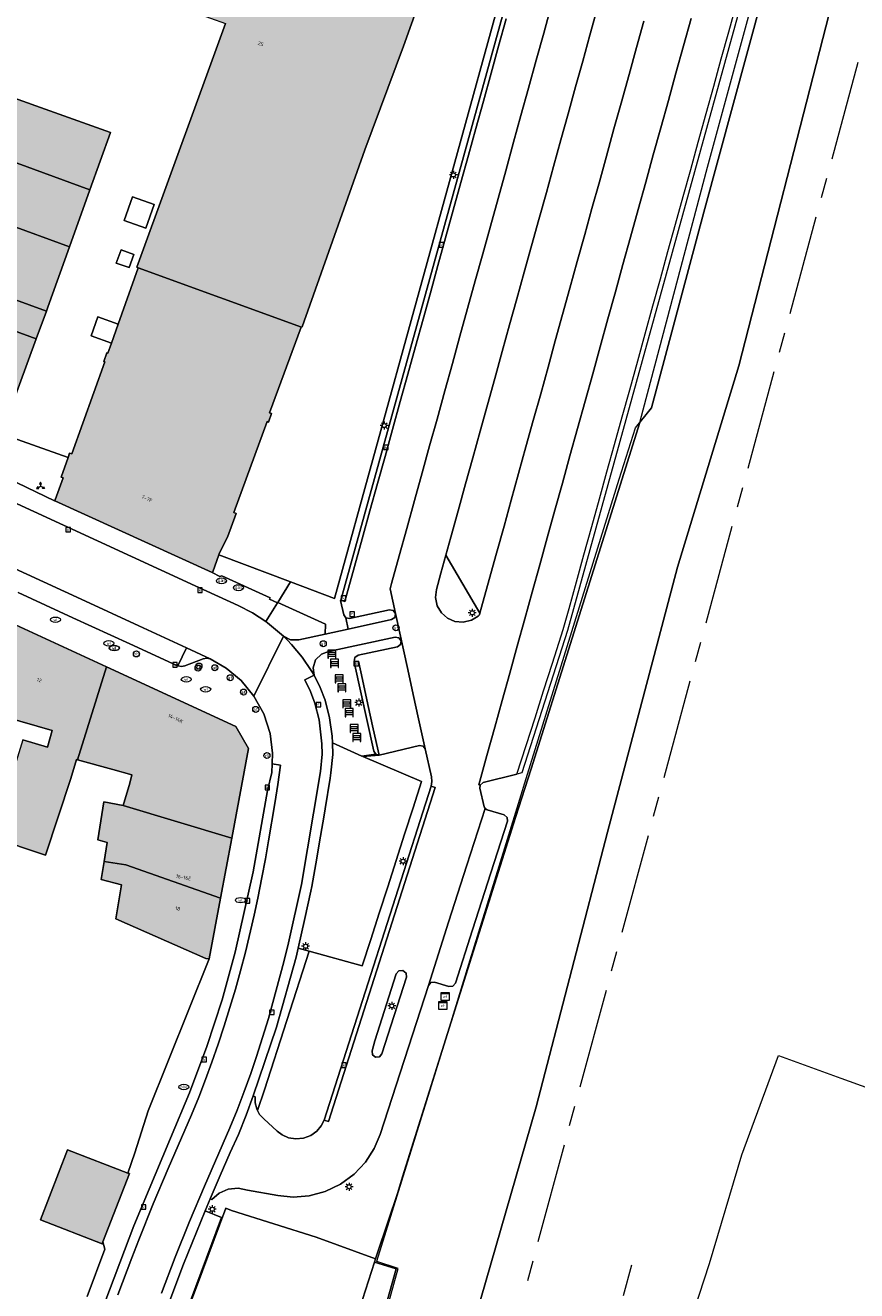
# Model space of a CAD drawing. Header units: metres. Extents: x 196496 to 197479, y 355250 to 356324.
# Tile 103 of 119: x 197275 to 197358, y 355725 to 355851. Entities that reach past the tile are written whole.
import ezdxf
from ezdxf.enums import TextEntityAlignment as Align

# ---------------------------------------------------------------- set-up
doc = ezdxf.new("R2010")
doc.units = ezdxf.units.M
doc.linetypes.add('AM-AS', pattern=[16, 10, -2, 2, -2])
doc.layers.get('0').update_dxf_attribs({"lineweight": 9})
for name, color, linetype, lineweight in [('B-WE-AM-AS_SPOOR-G', 251, 'AM-AS', 9), ('B-WE-GR-BEPLANTING_CULTUUR_HEESTERS-GV', 251, 'Continuous', 9), ('B-WE-GR-GRAS-GV', 251, 'Continuous', 9), ('B-WE-GR-GROENVOORZIENING-GV', 251, 'Continuous', 9), ('B-WE-IE-MEUBILAIR_WEGMEUBILAIR-S', 251, 'Continuous', 9), ('B-WE-IE-MEUBILAIR_WEGMEUBILAIR_VERKEERSBORD-S', 251, 'Continuous', 9), ('B-WE-IE-TERREINAFSCHEIDING_KUNSTMATIG_HEKWERK-G', 251, 'IE-TERREINAFSCHEIDING-KUNSTMATIG', 9), ('B-WE-IE-TERREINAFSCHEIDING_KUNSTMATIG_MUUR-GV', 251, 'Continuous', 9), ('B-WE-KL-BRANDSTOF_PUT-S', 251, 'Continuous', 9), ('B-WE-KL-ET_KAST-S', 251, 'Continuous', 9), ('B-WE-KL-ET_LS_OV_LICHTMAST-S', 251, 'Continuous', 9), ('B-WE-KL-GAS_PUT-S', 251, 'Continuous', 9), ('B-WE-KL-WATER-S', 251, 'Continuous', 9), ('B-WE-OG-BEBOUWING-GV', 251, 'Continuous', 9), ('B-WE-OG-BEBOUWING_HUISNUMMER-T35', 90, 'Continuous', 9), ('B-WE-OG-BEBOUWING_LAGE TRAFO-GV', 251, 'Continuous', 9), ('B-WE-OG-TERREIN_CULTUURSCHEIDING-GV', 251, 'Continuous', 9), ('B-WE-OG-TERREIN_ERF-GV', 251, 'Continuous', 9), ('B-WE-RI-GWA_KOLK-S', 251, 'Continuous', 9), ('B-WE-RI-GWA_RIOOLPUT-S', 251, 'Continuous', 9), ('B-WE-VH-GOOT-G', 251, 'Continuous', 9), ('B-WE-VH-VERHARDING_ASFALT-GV', 251, 'Continuous', 9), ('B-WE-VH-VERHARDING_BETONSTRAATSTEEN-GV', 251, 'Continuous', 9), ('B-WE-VH-VERHARDING_GESLOTEN-GV', 251, 'Continuous', 9), ('B-WE-VH-VERHARDING_HALFVERHARDING-GV', 251, 'Continuous', 9), ('B-WE-VH-VERHARDING_OPEN-GV', 251, 'Continuous', 9), ('B-WE-VH-VERHARDING_STRAATBAKSTEEN-GV', 251, 'Continuous', 9), ('B-WE-VH-VERHARDING_TEGEL-GV', 251, 'Continuous', 9), ('B-WE-VW-AFSLUITPAAL-S', 251, 'Continuous', 9)]:
    doc.layers.add(name, color=color, linetype=linetype, lineweight=lineweight)
doc.layers.add('X-XX-AL-PRESENTATIE_GEBOUW3-V', color=7, linetype='Continuous', lineweight=9, true_color=0xebe1d6)
doc.styles.add('NLCS-ISO', font='NLCS-ISO.ttf')
doc.styles.add('NLCS-ISO-ANNOTATIEF-T35', font='NLCS-ISO.ttf', dxfattribs={"height": 3.5})
doc.linetypes.add('IE-TERREINAFSCHEIDING-KUNSTMATIG', pattern='A,4,[82,NLCS.SHX,S=0.75,R=90,X=0,Y=0],4,-2', length=10)

# ---------------------------------------------------------------- blocks, each defined once
blk = doc.blocks.new('SIE-WEG_SCHRIKHEK-SO')
at = {"color": 0, "linetype": 'ByBlock', "lineweight": 18}
for points in [[(1.75, -1), (1.75, -2), (2, -2), (2, 2), (-2, 2), (-2, -2), (-1.75, -2), (-1.75, -1)], [(-2, 1), (2, 1)], [(-2, 0), (2, 0)], [(-1.75, 1), (-1.75, 0)], [(1.75, 0), (1.75, 1)], [(-2, -1), (2, -1)]]:
    blk.add_lwpolyline(points, dxfattribs=at)
blk = doc.blocks.new('SIE-WEG_VERKEERSBORD_WEGWIJZER-SO')
at = {"linetype": 'ByBlock', "lineweight": 18}
h = blk.add_hatch(color=0, dxfattribs=at)
h.dxf.hatch_style = 1
h.paths.add_polyline_path([(0.5, 1), (0, 2), (-0.5, 1)])
h = blk.add_hatch(color=0, dxfattribs=at)
h.dxf.hatch_style = 1
h.paths.add_polyline_path([(-1.38, -0.22), (-2, -1.15), (-0.88, -1.09)])
h = blk.add_hatch(color=0, dxfattribs=at)
h.dxf.hatch_style = 1
h.paths.add_polyline_path([(1.38, -0.22), (2, -1.15), (0.88, -1.09)])
at = {"color": 0, "linetype": 'ByBlock', "lineweight": 18}
for points in [[(-1.13, -0.65), (0, 0)], [(0, 1), (0, 0)], [(1.13, -0.65), (0, 0)]]:
    blk.add_lwpolyline(points, dxfattribs=at)
for points in [[(0.5, 1), (0, 2), (-0.5, 1)], [(-1.38, -0.22), (-2, -1.15), (-0.88, -1.09)], [(1.38, -0.22), (2, -1.15), (0.88, -1.09)]]:
    blk.add_lwpolyline(points, close=True, dxfattribs=at)
blk = doc.blocks.new('SKL-ET_KAST_ELEKTRA-SO')
at = {"color": 0, "linetype": 'ByBlock', "lineweight": 18}
for points in [[(-2, 2), (2, 2), (2, 1.68), (-2, 1.68)], [(-2, 1.52), (2, 1.52), (2, -2), (-2, -2)]]:
    blk.add_lwpolyline(points, close=True, dxfattribs=at)
at = {"color": 0, "linetype": 'ByBlock', "lineweight": 18, "style": 'NLCS-ISO'}
blk.add_text('et', height=1.5, dxfattribs=at).set_placement((0, 0), align=Align.MIDDLE_CENTER)
blk = doc.blocks.new('SIE-WEG_PAAL_VERKEERSBORD-SO')
at = {"color": 0, "linetype": 'ByBlock', "lineweight": 18}
blk.add_circle((0, 0), 1.5, dxfattribs=at)
at = {"color": 0, "linetype": 'ByBlock', "lineweight": 18, "style": 'NLCS-ISO'}
blk.add_text('vb', height=1.5, dxfattribs=at).set_placement((0, 0.13), align=Align.MIDDLE_CENTER)
blk = doc.blocks.new('SKL-ET_OV_LICHTMAST-SO')
at = {"color": 0, "linetype": 'ByBlock', "lineweight": 18}
for points in [[(-1.25, 0), (-2, 0)], [(-1.41, 1.41), (-0.88, 0.88)], [(0, 2), (0, 1.25)], [(0.88, 0.88), (1.41, 1.41)], [(2, 0), (1.25, 0)], [(-1.41, -1.41), (-0.88, -0.88)], [(0, -1.25), (0, -2)], [(0.88, -0.88), (1.41, -1.41)]]:
    blk.add_lwpolyline(points, dxfattribs=at)
blk.add_circle((0, 0), 1, dxfattribs=at)
blk = doc.blocks.new('SVW-AFSLUITPAAL-SO')
at = {"lineweight": 18}
blk.add_circle((0, 0), 1.5, dxfattribs=at)
at = {"lineweight": 18, "style": 'NLCS-ISO'}
blk.add_text('af', height=1.8, dxfattribs=at).set_placement((0, 0), align=Align.MIDDLE_CENTER)
blk = doc.blocks.new('SKL-WATER_WATERLEIDINGPUT-SO')
at = {"color": 0, "linetype": 'ByBlock', "lineweight": 18}
blk.add_ellipse((0, 0), major_axis=(2.5, 0), ratio=0.54, dxfattribs=at)
at = {"color": 0, "linetype": 'ByBlock', "lineweight": 18, "style": 'NLCS-ISO'}
blk.add_text('wl', height=1.5, dxfattribs=at).set_placement((0, 0), align=Align.MIDDLE_CENTER)
blk = doc.blocks.new('SKL-GAS_PUT-SO')
at = {"color": 0, "linetype": 'ByBlock', "lineweight": 18}
blk.add_ellipse((0, 0), major_axis=(2.5, 0), ratio=0.601255, dxfattribs=at)
at = {"color": 0, "linetype": 'ByBlock', "lineweight": 18, "style": 'NLCS-ISO'}
blk.add_text('gas', height=1.8, dxfattribs=at).set_placement((0.12, 0.3), align=Align.MIDDLE_CENTER)
blk = doc.blocks.new('SRI-KOLK-SO')
at = {"color": 0, "linetype": 'ByBlock', "lineweight": 18}
blk.add_lwpolyline([(-1.125, -1.125), (1.125, -1.125), (1.125, 1.125), (-1.125, 1.125)], close=True, dxfattribs=at)
at = {"color": 0, "linetype": 'ByBlock', "lineweight": 18, "style": 'NLCS-ISO'}
blk.add_text('k', height=1.5, dxfattribs=at).set_placement((0, 0), align=Align.MIDDLE_CENTER)
blk = doc.blocks.new('SRI-PUT_INSPECTIEPUT_RIOOLPUT-SO')
at = {"color": 0, "linetype": 'ByBlock', "lineweight": 18}
blk.add_lwpolyline([(-1.12, -1.12), (1.12, -1.12), (1.12, 1.12), (-1.12, 1.12)], close=True, dxfattribs=at)
at = {"color": 0, "linetype": 'ByBlock', "lineweight": 18, "style": 'NLCS-ISO'}
blk.add_text('r', height=1.5, dxfattribs=at).set_placement((0, 0.28), align=Align.MIDDLE_CENTER)
blk = doc.blocks.new('SKL-BENZINEPUT_OLIEPUT-SO')
at = {"color": 0, "linetype": 'ByBlock', "lineweight": 18}
blk.add_ellipse((0, 0), major_axis=(2.5, 0), ratio=0.54, dxfattribs=at)
at = {"color": 0, "linetype": 'ByBlock', "lineweight": 18, "style": 'NLCS-ISO'}
blk.add_text('olie', height=1.5, dxfattribs=at).set_placement((0, 0.16), align=Align.MIDDLE_CENTER)

msp = doc.modelspace()

# ---------------------------------------------------------------- hatches: boundary and pattern name
at = {"layer": 'X-XX-AL-PRESENTATIE_GEBOUW3-V'}
for points in [[(197286.717, 355826.71), (197303, 355820.805), (197303.08, 355820.834), (197309.332, 355838.502), (197313.186, 355848.862), (197320.504, 355869.314), (197303.994, 355875.282), (197297.813, 355857.718), (197296.502, 355854.091), (197293.494, 355855.175), (197292.421, 355852.194), (197295.424, 355851.112), (197292.907, 355844.149), (197286.577, 355826.784)], [(197254.68, 355845.105), (197254.485, 355844.561), (197281.897, 355834.511), (197283.946, 355840.224), (197268.206, 355845.87), (197268.241, 355845.956), (197256.595, 355850.285), (197256.569, 355850.212), (197256.52, 355850.246), (197256.251, 355849.493), (197256.016, 355848.837), (197255.564, 355847.576), (197255.276, 355846.772), (197254.953, 355845.869)], [(197262.941, 355835.017), (197262.983, 355835.131), (197273.557, 355831.263), (197273.512, 355831.14), (197279.858, 355828.828), (197281.897, 355834.511), (197254.485, 355844.561), (197252.865, 355840.035), (197252.632, 355839.384), (197252.446, 355838.865)], [(197250.144, 355832.425), (197277.554, 355822.413), (197277.695, 355822.798), (197279.858, 355828.828), (197273.512, 355831.14), (197272.606, 355828.663), (197262.032, 355832.531), (197262.941, 355835.017), (197252.446, 355838.865)], [(197247.731, 355825.671), (197258.064, 355821.937), (197259.393, 355825.463), (197261.703, 355824.586), (197270.15, 355821.38), (197270.351, 355821.885), (197276.544, 355819.644), (197277.554, 355822.413), (197250.144, 355832.425)], [(197294.759, 355798.074), (197294.8, 355798.188), (197295.625, 355799.838), (197296.48, 355802.187), (197296.256, 355802.285), (197299.583, 355811.369), (197299.705, 355811.324), (197300.015, 355812.169), (197299.827, 355812.238), (197302.966, 355820.793), (197303, 355820.805), (197286.717, 355826.71), (197284.72, 355821.084), (197284.057, 355819.216), (197283.694, 355818.195), (197283.577, 355818.221), (197283.289, 355817.377), (197283.389, 355817.335), (197280.088, 355808.163), (197279.88, 355808.235), (197279.723, 355807.798), (197279.018, 355805.838), (197279.224, 355805.764), (197278.428, 355803.571), (197278.384, 355803.473), (197278.391, 355803.47), (197294.09, 355796.316), (197294.149, 355796.385)], [(197271.798, 355806.634), (197273.086, 355810.164), (197276.544, 355819.644), (197270.351, 355821.885), (197270.15, 355821.38), (197268.855, 355818.126), (197265.683, 355809.441)], [(197270.159, 355782.83), (197278.138, 355780.519), (197277.653, 355778.869), (197275.204, 355779.597), (197272.177, 355769.836), (197277.475, 355768.094), (197279.986, 355775.756), (197280.576, 355777.631), (197280.656, 355777.609), (197283.55, 355786.887), (197274.048, 355791.268), (197270.535, 355783.572)], [(197280.656, 355777.609), (197284.181, 355776.636), (197286.074, 355776.114), (197285.877, 355775.288), (197285.231, 355773.062), (197296.053, 355769.796), (197297.734, 355778.732), (197296.458, 355780.936), (197283.55, 355786.887)], [(197296.053, 355769.796), (197285.231, 355773.062), (197283.3, 355773.427), (197282.679, 355769.62), (197283.614, 355769.364), (197283.318, 355767.449), (197285.485, 355767.106), (197294.923, 355763.787)], [(197284.492, 355761.734), (197293.455, 355757.772), (197293.786, 355757.743), (197294.923, 355763.787), (197285.485, 355767.106), (197283.318, 355767.449), (197283.038, 355765.642), (197285.061, 355765.116)], [(197285.698, 355736.346), (197279.675, 355738.676), (197276.966, 355731.674), (197283.131, 355729.289), (197283.205, 355729.48), (197285.84, 355736.291)]]:
    msp.add_hatch(color=256, dxfattribs=at).paths.add_polyline_path(points)

# ---------------------------------------------------------------- linework, layer by layer
at = {"layer": 'B-WE-AM-AS_SPOOR-G', "flags": 128}
for points in [[(197293.289, 355605.923), (197330.728, 355744.653), (197358.89, 355848.468)], [(197314.066, 355646.96), (197325.83, 355689.678), (197335.976, 355727.196)]]:
    msp.add_lwpolyline(points, dxfattribs=at)
at = {"layer": 'B-WE-GR-BEPLANTING_CULTUUR_HEESTERS-GV', "flags": 128}
for points in [[(197300.644, 355793.323), (197300.614, 355793.275), (197299.457, 355791.407), (197299.618, 355791.289), (197301.199, 355789.964), (197301.929, 355789.59), (197302.75, 355789.586), (197305.379, 355790.159), (197305.415, 355791.156)], [(197303.764, 355758.493), (197302.669, 355758.794), (197302.467, 355757.89), (197300.515, 355750.914), (197298.202, 355744.059), (197298.388, 355743.954), (197298.391, 355743.351), (197298.542, 355742.75), (197298.632, 355742.581), (197299.31, 355744.656)]]:
    msp.add_lwpolyline(points, close=True, dxfattribs=at)
at = {"layer": 'B-WE-GR-GRAS-GV', "flags": 128}
for points in [[(197362.148, 355901.038), (197356.338, 355880.748), (197343.155, 355832.29), (197337.921, 355812.748), (197336.797, 355811.335), (197336.78, 355811.272), (197325.91, 355776.708), (197324.374, 355771.858), (197318.835, 355754.325), (197313.096, 355735.973), (197312.608, 355734.412), (197310.602, 355728.394), (197310.403, 355727.773), (197310.3, 355727.451), (197312.442, 355726.786), (197301.365, 355687.105)], [(197317.863, 355713.323), (197326.435, 355742.956), (197333.526, 355770.367), (197340.511, 355796.825), (197346.649, 355816.934), (197355.645, 355852.07), (197359.244, 355867.628)]]:
    msp.add_lwpolyline(points, dxfattribs=at)
at = {"layer": 'B-WE-GR-GROENVOORZIENING-GV', "flags": 128}
for points in [[(197320.813, 355792.235), (197317.405, 355798.025), (197316.911, 355796.242), (197316.469, 355794.605), (197316.382, 355793.813), (197316.556, 355792.992), (197316.983, 355792.27), (197317.582, 355791.746), (197318.313, 355791.429), (197319.149, 355791.352), (197319.964, 355791.546), (197320.643, 355791.964), (197320.768, 355792.071)], [(197314.146, 355772.799), (197313.3, 355770.172), (197312.455, 355767.544), (197311.609, 355764.917), (197310.764, 355762.29), (197309.918, 355759.662), (197309.073, 355757.035), (197303.764, 355758.493), (197299.31, 355744.656), (197298.632, 355742.581), (197298.834, 355742.202), (197299.237, 355741.754), (197300.572, 355740.53), (197301.085, 355740.154), (197301.724, 355739.88), (197302.457, 355739.764), (197303.221, 355739.841), (197303.938, 355740.115), (197304.541, 355740.549), (197304.989, 355741.081), (197305.278, 355741.647), (197315.951, 355774.971), (197316.022, 355775.442), (197315.977, 355775.917), (197315.361, 355778.704), (197315.145, 355778.983), (197314.797, 355779.034), (197310.755, 355778.086), (197309.139, 355777.921), (197314.991, 355775.426)]]:
    msp.add_lwpolyline(points, close=True, dxfattribs=at)
at = {"layer": 'B-WE-IE-TERREINAFSCHEIDING_KUNSTMATIG_HEKWERK-G', "ltscale": 0.2, "flags": 128}
for points in [[(197244.863, 355470.041), (197247.727, 355480.398), (197250.183, 355489.536), (197252.01, 355496.365), (197254.082, 355504.034), (197256.893, 355514.642), (197258.923, 355522.231), (197265.072, 355545.048), (197266.254, 355548.994), (197269.401, 355552.01), (197273.283, 355572.282), (197279.562, 355605.605), (197281.457, 355615.888), (197282.718, 355622.25), (197284.205, 355629.905), (197286.27, 355640.801), (197287.25, 355646.224), (197289.639, 355645.746), (197293.651, 355659.75), (197298.199, 355675.963), (197301.355, 355687.087), (197303.94, 355696.107), (197305.935, 355703.157), (197307.93, 355710.184), (197310.153, 355718.082), (197310.843, 355720.196), (197312.652, 355726.819), (197310.513, 355727.527), (197310.517, 355727.543), (197316.911, 355748.09), (197319.841, 355757.622), (197322.723, 355766.983), (197324.675, 355773.261), (197325.556, 355776.183), (197334.702, 355805.641), (197336.318, 355810.734), (197337.921, 355812.748), (197343.155, 355832.29), (197356.338, 355880.748), (197362.148, 355901.038), (197366.385, 355913.969), (197371.451, 355927.682), (197376.338, 355940.255), (197380.442, 355939.116)], [(197306.298, 355793.702), (197322.675, 355853.083), (197322.106, 355853.264)], [(197290.973, 355720.868), (197292.51, 355724.908), (197295.454, 355732.857), (197296.011, 355732.614), (197304.487, 355729.954)], [(197304.487, 355729.954), (197310.403, 355727.773)]]:
    msp.add_lwpolyline(points, dxfattribs=at)
at = {"layer": 'B-WE-IE-TERREINAFSCHEIDING_KUNSTMATIG_MUUR-GV', "flags": 128}
msp.add_lwpolyline([(197334.617, 355893.636), (197306.92, 355793.54), (197307.343, 355793.417), (197307.548, 355794.159), (197308.312, 355796.919), (197309.069, 355799.655), (197309.841, 355802.448), (197310.6, 355805.194), (197311.349, 355807.899), (197312.089, 355810.576), (197312.865, 355813.382), (197313.618, 355816.105), (197314.381, 355818.861), (197315.14, 355821.606), (197315.867, 355824.236), (197316.621, 355826.961), (197317.384, 355829.719), (197318.145, 355832.47), (197318.908, 355835.229), (197319.668, 355837.976), (197320.404, 355840.637), (197321.157, 355843.36), (197321.929, 355846.15), (197322.677, 355848.855), (197323.432, 355851.586)], dxfattribs=at)
at = {"layer": 'B-WE-OG-BEBOUWING-GV', "flags": 128}
for points in [[(197286.717, 355826.71), (197303, 355820.805), (197303.08, 355820.834), (197309.332, 355838.502), (197313.186, 355848.862), (197320.504, 355869.314), (197303.994, 355875.282), (197297.813, 355857.718), (197296.502, 355854.091), (197293.494, 355855.175), (197292.421, 355852.194), (197295.424, 355851.112), (197292.907, 355844.149), (197286.577, 355826.784)], [(197254.68, 355845.105), (197254.485, 355844.561), (197281.897, 355834.511), (197283.946, 355840.224), (197268.206, 355845.87), (197268.241, 355845.956), (197256.595, 355850.285), (197256.569, 355850.212), (197256.52, 355850.246), (197256.251, 355849.493), (197256.016, 355848.837), (197255.564, 355847.576), (197255.276, 355846.772), (197254.953, 355845.869)], [(197262.941, 355835.017), (197262.983, 355835.131), (197273.557, 355831.263), (197273.512, 355831.14), (197279.858, 355828.828), (197281.897, 355834.511), (197254.485, 355844.561), (197252.865, 355840.035), (197252.632, 355839.384), (197252.446, 355838.865)], [(197250.144, 355832.425), (197277.554, 355822.413), (197277.695, 355822.798), (197279.858, 355828.828), (197273.512, 355831.14), (197272.606, 355828.663), (197262.032, 355832.531), (197262.941, 355835.017), (197252.446, 355838.865)], [(197247.731, 355825.671), (197258.064, 355821.937), (197259.393, 355825.463), (197261.703, 355824.586), (197270.15, 355821.38), (197270.351, 355821.885), (197276.544, 355819.644), (197277.554, 355822.413), (197250.144, 355832.425)], [(197294.759, 355798.074), (197294.8, 355798.188), (197295.625, 355799.838), (197296.48, 355802.187), (197296.256, 355802.285), (197299.583, 355811.369), (197299.705, 355811.324), (197300.015, 355812.169), (197299.827, 355812.238), (197302.966, 355820.793), (197303, 355820.805), (197286.717, 355826.71), (197284.72, 355821.084), (197284.057, 355819.216), (197283.694, 355818.195), (197283.577, 355818.221), (197283.289, 355817.377), (197283.389, 355817.335), (197280.088, 355808.163), (197279.88, 355808.235), (197279.723, 355807.798), (197279.018, 355805.838), (197279.224, 355805.764), (197278.428, 355803.571), (197278.384, 355803.473), (197278.391, 355803.47), (197294.09, 355796.316), (197294.149, 355796.385)], [(197271.798, 355806.634), (197273.086, 355810.164), (197276.544, 355819.644), (197270.351, 355821.885), (197270.15, 355821.38), (197268.855, 355818.126), (197265.683, 355809.441)], [(197270.159, 355782.83), (197278.138, 355780.519), (197277.653, 355778.869), (197275.204, 355779.597), (197272.177, 355769.836), (197277.475, 355768.094), (197279.986, 355775.756), (197280.576, 355777.631), (197280.656, 355777.609), (197283.55, 355786.887), (197274.048, 355791.268), (197270.535, 355783.572)], [(197280.656, 355777.609), (197284.181, 355776.636), (197286.074, 355776.114), (197285.877, 355775.288), (197285.231, 355773.062), (197296.053, 355769.796), (197297.734, 355778.732), (197296.458, 355780.936), (197283.55, 355786.887)], [(197296.053, 355769.796), (197285.231, 355773.062), (197283.3, 355773.427), (197282.679, 355769.62), (197283.614, 355769.364), (197283.318, 355767.449), (197285.485, 355767.106), (197294.923, 355763.787)], [(197284.492, 355761.734), (197293.455, 355757.772), (197293.786, 355757.743), (197294.923, 355763.787), (197285.485, 355767.106), (197283.318, 355767.449), (197283.038, 355765.642), (197285.061, 355765.116)], [(197285.698, 355736.346), (197279.675, 355738.676), (197276.966, 355731.674), (197283.131, 355729.289), (197283.205, 355729.48), (197285.84, 355736.291)]]:
    msp.add_lwpolyline(points, close=True, dxfattribs=at)
at = {"layer": 'B-WE-OG-BEBOUWING_LAGE TRAFO-GV', "flags": 128}
for points in [[(197285.319, 355831.456), (197287.464, 355830.684), (197288.302, 355833.039), (197286.147, 355833.805)], [(197284.537, 355827.193), (197285.814, 355826.743), (197286.296, 355828.059), (197285.014, 355828.507)]]:
    msp.add_lwpolyline(points, close=True, dxfattribs=at)
at = {"layer": 'B-WE-OG-TERREIN_CULTUURSCHEIDING-GV', "flags": 128}
for points in [[(197369.968, 355936.578), (197329.562, 355790.516), (197325.001, 355776.305), (197324.51, 355776.18), (197321.14, 355775.325), (197320.838, 355775.083), (197320.802, 355774.764), (197321.247, 355772.924), (197321.279, 355772.834), (197321.33, 355772.754), (197321.549, 355772.606), (197323.232, 355772.106), (197323.528, 355771.864), (197323.561, 355771.484), (197321.908, 355766.333), (197320.076, 355760.623), (197318.366, 355755.296), (197318.114, 355754.996), (197317.724, 355754.959), (197316.275, 355755.397), (197315.91, 355755.36), (197315.671, 355755.081), (197310.865, 355740.206), (197310.273, 355738.794), (197309.403, 355737.442), (197308.267, 355736.228), (197306.902, 355735.228), (197305.374, 355734.499), (197303.767, 355734.074), (197302.164, 355733.949), (197300.64, 355734.096), (197297.619, 355734.649), (197296.687, 355734.833), (197295.698, 355734.729), (197294.787, 355734.332), (197294.067, 355733.712), (197293.9, 355733.779), (197293.407, 355732.567), (197295.034, 355731.917), (197290.971, 355721.011)], [(197290.973, 355720.868), (197292.51, 355724.908), (197295.454, 355732.857), (197296.011, 355732.614), (197304.487, 355729.954), (197310.403, 355727.773), (197310.602, 355728.394), (197312.608, 355734.412), (197313.096, 355735.973), (197318.835, 355754.325), (197324.374, 355771.858), (197325.91, 355776.708), (197336.78, 355811.272), (197336.797, 355811.335), (197336.816, 355811.407), (197343.502, 355836.763), (197352.376, 355869.24), (197359.532, 355896.309)]]:
    msp.add_lwpolyline(points, dxfattribs=at)
msp.add_lwpolyline([(197328.77, 355895.328), (197322.204, 355871.276), (197322.106, 355853.264), (197322.675, 355853.083), (197306.298, 355793.702), (197301.909, 355795.365), (197300.644, 355793.323), (197305.415, 355791.156), (197305.379, 355790.159), (197305.388, 355790.161), (197307.659, 355790.656), (197307.43, 355791.784), (197307.219, 355792.087), (197306.909, 355793.501), (197306.92, 355793.54), (197334.617, 355893.636), (197328.967, 355895.349), (197328.679, 355895.445), (197328.659, 355895.383), (197328.776, 355895.351)], close=True, dxfattribs=at)
at = {"layer": 'B-WE-OG-TERREIN_ERF-GV', "flags": 128}
for points in [[(197320.504, 355869.314), (197313.186, 355848.862), (197309.332, 355838.502), (197303.08, 355820.834), (197303, 355820.805), (197302.966, 355820.793), (197299.827, 355812.238), (197300.015, 355812.169), (197299.705, 355811.324), (197299.583, 355811.369), (197296.256, 355802.285), (197296.48, 355802.187), (197295.625, 355799.838), (197294.8, 355798.188), (197294.759, 355798.074), (197301.909, 355795.365), (197306.298, 355793.702), (197322.675, 355853.083)], [(197268.206, 355845.87), (197283.946, 355840.224), (197281.897, 355834.511), (197279.858, 355828.828), (197277.695, 355822.798), (197277.554, 355822.413), (197276.544, 355819.644), (197273.086, 355810.164), (197279.723, 355807.798), (197279.88, 355808.235), (197280.088, 355808.163), (197283.389, 355817.335), (197283.289, 355817.377), (197283.577, 355818.221), (197283.694, 355818.195), (197284.057, 355819.216), (197282.025, 355819.95), (197282.702, 355821.823), (197284.72, 355821.084), (197286.717, 355826.71), (197286.577, 355826.784), (197292.907, 355844.149), (197295.424, 355851.112)], [(197275.204, 355779.597), (197277.653, 355778.869), (197278.138, 355780.519), (197270.159, 355782.83)], [(197281.637, 355724.03), (197283.381, 355728.749), (197283.205, 355729.48), (197283.131, 355729.289), (197276.966, 355731.674), (197279.675, 355738.676), (197285.698, 355736.346), (197286.373, 355738.354), (197287.706, 355742.562), (197293.786, 355757.743), (197293.455, 355757.772), (197284.492, 355761.734), (197285.061, 355765.116), (197283.038, 355765.642), (197283.318, 355767.449), (197283.614, 355769.364), (197282.679, 355769.62), (197283.3, 355773.427), (197285.231, 355773.062), (197285.877, 355775.288), (197286.074, 355776.114), (197284.181, 355776.636), (197280.656, 355777.609), (197280.576, 355777.631), (197279.986, 355775.756), (197277.475, 355768.094), (197272.177, 355769.836)], [(197307.012, 355717.205), (197310.3, 355727.451), (197310.403, 355727.773), (197304.487, 355729.954), (197296.011, 355732.614), (197295.454, 355732.857), (197292.51, 355724.908), (197290.973, 355720.868)]]:
    msp.add_lwpolyline(points, dxfattribs=at)
for points in [[(197285.319, 355831.456), (197286.147, 355833.805), (197288.302, 355833.039), (197287.464, 355830.684)], [(197284.537, 355827.193), (197285.014, 355828.507), (197286.296, 355828.059), (197285.814, 355826.743)], [(197284.057, 355819.216), (197284.72, 355821.084), (197282.702, 355821.823), (197282.025, 355819.95)]]:
    msp.add_lwpolyline(points, close=True, dxfattribs=at)
at = {"layer": 'B-WE-VH-GOOT-G', "flags": 128}
for points in [[(197323.432, 355851.586), (197322.677, 355848.855)], [(197322.677, 355848.855), (197321.929, 355846.15)], [(197321.929, 355846.15), (197321.157, 355843.36)], [(197321.157, 355843.36), (197320.404, 355840.637)], [(197320.404, 355840.637), (197319.668, 355837.976)], [(197319.668, 355837.976), (197318.908, 355835.229)], [(197318.908, 355835.229), (197318.145, 355832.47)], [(197318.145, 355832.47), (197317.384, 355829.719)], [(197317.384, 355829.719), (197316.621, 355826.961)], [(197316.621, 355826.961), (197315.867, 355824.236)], [(197315.867, 355824.236), (197315.14, 355821.606)], [(197315.14, 355821.606), (197314.381, 355818.861)], [(197314.381, 355818.861), (197313.618, 355816.105)], [(197313.618, 355816.105), (197312.865, 355813.382)], [(197312.865, 355813.382), (197312.089, 355810.576)], [(197312.089, 355810.576), (197311.349, 355807.899)], [(197311.349, 355807.899), (197310.6, 355805.194)], [(197310.6, 355805.194), (197309.841, 355802.448)], [(197309.841, 355802.448), (197309.069, 355799.655)], [(197309.069, 355799.655), (197308.312, 355796.919)], [(197308.312, 355796.919), (197307.548, 355794.159)], [(197307.548, 355794.159), (197307.343, 355793.417), (197306.92, 355793.54)], [(197309.093, 355785.638), (197308.69, 355787.471), (197308.262, 355787.369)], [(197309.642, 355783.145), (197309.093, 355785.638)], [(197310.177, 355780.715), (197309.642, 355783.145)], [(197310.755, 355778.086), (197310.177, 355780.715)], [(197305.278, 355741.647), (197305.699, 355741.508), (197316.358, 355774.845), (197315.951, 355774.971)]]:
    msp.add_lwpolyline(points, dxfattribs=at)
at = {"layer": 'B-WE-VH-VERHARDING_ASFALT-GV', "flags": 128}
for points in [[(197271.531, 355798.013), (197275.599, 355796.138), (197281.039, 355793.631), (197286.779, 355790.985), (197291.548, 355788.787), (197293.913, 355787.697), (197295.507, 355786.768), (197296.986, 355785.518), (197298.259, 355783.972), (197301.199, 355789.964), (197299.618, 355791.289), (197299.457, 355791.407), (197298.117, 355792.275), (197296.699, 355793.009), (197292.4, 355794.974), (197253.39, 355812.956)], [(197289.033, 355724.368), (197290.397, 355727.969), (197291.827, 355731.527), (197293.331, 355735.035), (197295.858, 355740.876), (197296.594, 355742.633), (197297.278, 355744.503), (197297.952, 355746.302), (197298.516, 355747.982), (197299.722, 355751.791), (197301.261, 355757.442), (197301.717, 355759.351), (197303.019, 355765.163), (197304.222, 355772.266), (197304.907, 355776.443), (197305.081, 355778.176), (197305.054, 355779.215), (197304.786, 355781.605), (197304.354, 355783.257), (197303.914, 355784.42), (197303.333, 355785.582), (197304.272, 355786.052), (197303.99, 355786.528), (197303.068, 355787.869), (197302.027, 355789.12), (197301.622, 355789.548), (197301.199, 355789.964), (197298.259, 355783.972), (197299.242, 355782.186), (197299.875, 355780.248), (197300.134, 355778.262), (197300.08, 355777.194), (197300.928, 355777.086), (197300.663, 355775.145), (197300.364, 355773.254), (197299.731, 355769.519), (197299.416, 355767.71), (197299.056, 355765.842), (197298.65, 355763.803), (197298.277, 355762.088), (197297.418, 355758.393), (197296.919, 355756.555), (197296.432, 355754.699), (197295.305, 355751.045), (197294.691, 355749.208), (197294.069, 355747.423), (197293.448, 355745.702), (197292.754, 355743.935), (197292.033, 355742.175), (197289.718, 355736.813), (197288.219, 355733.264), (197286.777, 355729.672), (197286.072, 355727.879), (197284.697, 355724.203)]]:
    msp.add_lwpolyline(points, dxfattribs=at)
at = {"layer": 'B-WE-VH-VERHARDING_BETONSTRAATSTEEN-GV', "flags": 128}
msp.add_lwpolyline([(197323.432, 355851.586), (197322.677, 355848.855), (197321.929, 355846.15), (197321.157, 355843.36), (197320.404, 355840.637), (197319.668, 355837.976), (197318.908, 355835.229), (197318.145, 355832.47), (197317.384, 355829.719), (197316.621, 355826.961), (197315.867, 355824.236), (197315.14, 355821.606), (197314.381, 355818.861), (197313.618, 355816.105), (197312.865, 355813.382), (197312.089, 355810.576), (197311.349, 355807.899), (197310.6, 355805.194), (197309.841, 355802.448), (197309.069, 355799.655), (197308.312, 355796.919), (197307.548, 355794.159), (197307.343, 355793.417), (197306.92, 355793.54), (197306.909, 355793.501), (197307.219, 355792.087), (197307.43, 355791.784), (197307.793, 355791.718), (197311.785, 355792.574), (197312.159, 355792.506), (197312.381, 355792.197), (197311.843, 355794.663), (197311.995, 355795.214), (197312.758, 355797.974), (197313.514, 355800.71), (197314.286, 355803.502), (197315.045, 355806.248), (197315.793, 355808.953), (197316.533, 355811.63), (197317.309, 355814.436), (197318.061, 355817.158), (197318.823, 355819.915), (197319.582, 355822.659), (197320.342, 355825.41), (197321.096, 355828.136), (197321.858, 355830.893), (197322.618, 355833.644), (197323.381, 355836.403), (197324.173, 355839.267), (197324.908, 355841.928), (197325.661, 355844.652), (197326.432, 355847.441), (197327.18, 355850.147), (197327.935, 355852.877)], dxfattribs=at)
for points in [[(197310.416, 355778.182), (197310.755, 355778.086), (197310.177, 355780.715), (197309.642, 355783.145), (197309.093, 355785.638), (197308.69, 355787.471), (197308.262, 355787.369), (197310.224, 355778.477)], [(197315.951, 355774.971), (197305.278, 355741.647), (197305.699, 355741.508), (197316.358, 355774.845)], [(197290.928, 355720.884), (197290.971, 355721.011), (197295.034, 355731.917), (197293.407, 355732.567), (197291.248, 355727.26), (197288.793, 355720.698), (197287.51, 355716.64), (197286.357, 355712.536), (197285.338, 355708.393), (197285.271, 355708.077), (197287.973, 355707.499), (197287.98, 355707.542), (197287.777, 355709.998), (197288.281, 355711.901), (197288.781, 355713.835), (197289.334, 355715.771), (197290.5, 355719.604)]]:
    msp.add_lwpolyline(points, close=True, dxfattribs=at)
at = {"layer": 'B-WE-VH-VERHARDING_GESLOTEN-GV', "flags": 128}
for points in [[(197288.793, 355720.698), (197291.248, 355727.26), (197293.407, 355732.567), (197293.9, 355733.779), (197294.884, 355736.094), (197295.888, 355738.401), (197296.726, 355740.215), (197297.478, 355742.132), (197298.202, 355744.059), (197300.515, 355750.914), (197302.467, 355757.89), (197302.669, 355758.794), (197303.338, 355761.78), (197303.943, 355764.484), (197304.05, 355764.96), (197304.434, 355767.226), (197304.899, 355769.976), (197305.258, 355772.093), (197305.362, 355772.726), (197305.859, 355775.759), (197305.949, 355776.306), (197306.132, 355778.137), (197306.103, 355779.287), (197306.085, 355779.977), (197305.821, 355781.797), (197305.356, 355783.577), (197304.877, 355784.842), (197304.272, 355786.052), (197303.333, 355785.582), (197303.914, 355784.42), (197304.354, 355783.257), (197304.786, 355781.605), (197305.054, 355779.215), (197305.081, 355778.176), (197304.907, 355776.443), (197304.222, 355772.266), (197303.019, 355765.163), (197301.717, 355759.351), (197301.261, 355757.442), (197299.722, 355751.791), (197298.516, 355747.982), (197297.952, 355746.302), (197297.278, 355744.503), (197296.594, 355742.633), (197295.858, 355740.876), (197293.331, 355735.035), (197291.827, 355731.527), (197290.397, 355727.969), (197289.033, 355724.368)], [(197284.697, 355724.203), (197286.072, 355727.879), (197286.777, 355729.672), (197288.219, 355733.264), (197289.718, 355736.813), (197292.033, 355742.175), (197292.754, 355743.935), (197293.448, 355745.702), (197294.069, 355747.423), (197294.691, 355749.208), (197295.305, 355751.045), (197296.432, 355754.699), (197296.919, 355756.555), (197297.418, 355758.393), (197298.277, 355762.088), (197298.65, 355763.803), (197299.056, 355765.842), (197299.416, 355767.71), (197299.731, 355769.519), (197300.364, 355773.254), (197300.663, 355775.145), (197300.928, 355777.086), (197300.08, 355777.194), (197300.036, 355776.327), (197299.625, 355774.529), (197298.197, 355766.425), (197296.406, 355758.393), (197295.093, 355753.652), (197293.573, 355748.969), (197291.851, 355744.356), (197289.932, 355739.827), (197286.287, 355731.078), (197282.932, 355722.213)]]:
    msp.add_lwpolyline(points, dxfattribs=at)
at = {"layer": 'B-WE-VH-VERHARDING_HALFVERHARDING-GV', "flags": 128}
for points in [[(197359.244, 355867.628), (197355.645, 355852.07), (197346.649, 355816.934), (197340.511, 355796.825), (197333.526, 355770.367), (197326.435, 355742.956), (197317.863, 355713.323)], [(197340.668, 355717.929), (197343.711, 355727.322), (197346.952, 355738.17), (197350.59, 355748.092), (197356.821, 355745.833), (197359.664, 355744.802)]]:
    msp.add_lwpolyline(points, dxfattribs=at)
at = {"layer": 'B-WE-VH-VERHARDING_OPEN-GV', "flags": 128}
for points in [[(197327.935, 355852.877), (197327.18, 355850.147), (197326.432, 355847.441), (197325.661, 355844.652), (197324.908, 355841.928), (197324.173, 355839.267), (197323.381, 355836.403), (197322.618, 355833.644), (197321.858, 355830.893), (197321.096, 355828.136), (197320.342, 355825.41), (197319.582, 355822.659), (197318.823, 355819.915), (197318.061, 355817.158), (197317.309, 355814.436), (197316.533, 355811.63), (197315.793, 355808.953), (197315.045, 355806.248), (197314.286, 355803.502), (197313.514, 355800.71), (197312.758, 355797.974), (197311.995, 355795.214), (197311.843, 355794.663), (197312.381, 355792.197), (197313.609, 355786.635), (197314.16, 355784.143), (197314.696, 355781.713), (197315.361, 355778.704), (197315.977, 355775.917), (197316.022, 355775.442), (197315.951, 355774.971), (197316.358, 355774.845), (197305.699, 355741.508), (197305.278, 355741.647), (197304.989, 355741.081), (197304.541, 355740.549), (197303.938, 355740.115), (197303.221, 355739.841), (197302.457, 355739.764), (197301.724, 355739.88), (197301.085, 355740.154), (197300.572, 355740.53), (197299.237, 355741.754), (197298.834, 355742.202), (197298.632, 355742.581), (197298.542, 355742.75), (197298.391, 355743.351), (197298.388, 355743.954), (197298.202, 355744.059), (197297.478, 355742.132), (197296.726, 355740.215), (197295.888, 355738.401), (197294.884, 355736.094), (197293.9, 355733.779), (197294.067, 355733.712), (197294.787, 355734.332), (197295.698, 355734.729), (197296.687, 355734.833), (197297.619, 355734.649), (197300.64, 355734.096), (197302.164, 355733.949), (197303.767, 355734.074), (197305.374, 355734.499), (197306.902, 355735.228), (197308.267, 355736.228), (197309.403, 355737.442), (197310.273, 355738.794), (197310.865, 355740.206), (197315.671, 355755.081), (197317.69, 355761.387), (197319.519, 355767.098), (197321.33, 355772.754), (197321.279, 355772.834), (197321.247, 355772.924), (197320.802, 355774.764), (197320.838, 355775.083), (197320.705, 355775.118), (197321.509, 355778.022), (197322.299, 355780.877), (197323.034, 355783.532), (197323.789, 355786.26), (197324.537, 355788.964), (197325.292, 355791.693), (197326.025, 355794.338), (197326.778, 355797.06), (197327.526, 355799.763), (197328.295, 355802.541), (197329.037, 355805.22), (197329.796, 355807.965), (197330.553, 355810.698), (197331.306, 355813.419), (197332.062, 355816.152), (197332.808, 355818.845), (197333.579, 355821.631), (197334.324, 355824.324), (197335.079, 355827.053), (197335.835, 355829.783), (197336.598, 355832.541), (197337.353, 355835.268), (197338.109, 355837.998), (197338.858, 355840.704), (197339.613, 355843.431), (197340.368, 355846.16), (197341.121, 355848.882), (197341.881, 355851.627)], [(197337.16, 355851.34), (197336.432, 355848.71), (197335.689, 355846.024), (197334.895, 355843.153), (197334.189, 355840.598), (197333.439, 355837.887), (197332.727, 355835.312), (197331.989, 355832.645), (197331.27, 355830.044), (197330.524, 355827.347), (197329.793, 355824.705), (197329.066, 355822.077), (197328.334, 355819.428), (197327.611, 355816.814), (197326.874, 355814.151), (197326.136, 355811.482), (197325.406, 355808.841), (197324.676, 355806.203), (197323.94, 355803.54), (197323.218, 355800.931), (197322.474, 355798.242), (197321.75, 355795.624), (197320.813, 355792.235), (197320.768, 355792.071), (197320.643, 355791.964), (197319.964, 355791.546), (197319.149, 355791.352), (197318.313, 355791.429), (197317.582, 355791.746), (197316.983, 355792.27), (197316.556, 355792.992), (197316.382, 355793.813), (197316.469, 355794.605), (197316.911, 355796.242), (197317.405, 355798.025), (197317.908, 355799.839), (197318.633, 355802.456), (197319.377, 355805.144), (197320.099, 355807.752), (197320.837, 355810.414), (197321.567, 355813.051), (197322.299, 355815.691), (197323.038, 355818.359), (197323.775, 355821.021), (197324.499, 355823.634), (197325.233, 355826.282), (197325.96, 355828.909), (197326.692, 355831.55), (197327.439, 355834.246), (197328.159, 355836.846), (197328.897, 355839.512), (197329.611, 355842.086), (197330.361, 355844.796), (197331.069, 355847.35), (197331.792, 355849.962), (197332.513, 355852.564)], [(197332.513, 355852.564), (197331.792, 355849.962), (197331.069, 355847.35), (197330.361, 355844.796), (197329.611, 355842.086), (197328.897, 355839.512), (197328.159, 355836.846), (197327.439, 355834.246), (197326.692, 355831.55), (197325.96, 355828.909), (197325.233, 355826.282), (197324.499, 355823.634), (197323.775, 355821.021), (197323.038, 355818.359), (197322.299, 355815.691), (197321.567, 355813.051), (197320.837, 355810.414), (197320.099, 355807.752), (197319.377, 355805.144), (197318.633, 355802.456), (197317.908, 355799.839), (197317.405, 355798.025), (197320.813, 355792.235), (197321.75, 355795.624), (197322.474, 355798.242), (197323.218, 355800.931), (197323.94, 355803.54), (197324.676, 355806.203), (197325.406, 355808.841), (197326.136, 355811.482), (197326.874, 355814.151), (197327.611, 355816.814), (197328.334, 355819.428), (197329.066, 355822.077), (197329.793, 355824.705), (197330.524, 355827.347), (197331.27, 355830.044), (197331.989, 355832.645), (197332.727, 355835.312), (197333.439, 355837.887), (197334.189, 355840.598), (197334.895, 355843.153), (197335.689, 355846.024), (197336.432, 355848.71), (197337.16, 355851.34)], [(197341.881, 355851.627), (197341.121, 355848.882), (197340.368, 355846.16), (197339.613, 355843.431), (197338.858, 355840.704), (197338.109, 355837.998), (197337.353, 355835.268), (197336.598, 355832.541), (197335.835, 355829.783), (197335.079, 355827.053), (197334.324, 355824.324), (197333.579, 355821.631), (197332.808, 355818.845), (197332.062, 355816.152), (197331.306, 355813.419), (197330.553, 355810.698), (197329.796, 355807.965), (197329.037, 355805.22), (197328.295, 355802.541), (197327.526, 355799.763), (197326.778, 355797.06), (197326.025, 355794.338), (197325.292, 355791.693), (197324.537, 355788.964), (197323.789, 355786.26), (197323.034, 355783.532), (197322.299, 355780.877), (197321.509, 355778.022), (197320.705, 355775.118), (197320.838, 355775.083), (197321.14, 355775.325), (197324.51, 355776.18), (197325.428, 355779.048), (197326.31, 355781.805), (197327.169, 355784.489), (197328.051, 355787.247), (197328.926, 355789.98), (197329.132, 355790.625), (197329.711, 355792.715), (197330.443, 355795.36), (197331.196, 355798.083), (197331.975, 355800.897), (197332.744, 355803.674), (197333.485, 355806.354), (197334.245, 355809.099), (197335.001, 355811.832), (197335.754, 355814.553), (197336.553, 355817.439), (197337.299, 355820.133), (197338.07, 355822.918), (197338.815, 355825.612), (197339.57, 355828.34), (197340.326, 355831.071), (197341.089, 355833.828), (197341.844, 355836.555), (197342.599, 355839.285), (197343.383, 355842.116), (197344.138, 355844.844), (197344.893, 355847.573), (197345.647, 355850.295), (197346.445, 355853.179)]]:
    msp.add_lwpolyline(points, dxfattribs=at)
for points in [[(197278.384, 355803.473), (197278.428, 355803.571), (197279.224, 355805.764), (197279.018, 355805.838), (197279.723, 355807.798), (197273.086, 355810.164), (197271.798, 355806.634)], [(197300.614, 355793.275), (197300.644, 355793.323), (197301.909, 355795.365), (197294.759, 355798.074), (197294.149, 355796.385), (197294.09, 355796.316), (197294.848, 355795.912), (197295.051, 355795.961), (197299.884, 355793.766), (197299.82, 355793.635)], [(197312.381, 355792.197), (197312.311, 355791.82), (197311.995, 355791.602), (197307.659, 355790.656), (197305.388, 355790.161), (197305.379, 355790.159), (197302.75, 355789.586), (197301.929, 355789.59), (197301.199, 355789.964), (197301.622, 355789.548), (197302.027, 355789.12), (197303.068, 355787.869), (197303.99, 355786.528), (197304.272, 355786.052), (197304.168, 355786.789), (197304.421, 355787.577), (197305.007, 355788.161), (197305.711, 355788.404), (197312.358, 355789.859), (197312.73, 355789.795), (197312.948, 355789.486), (197312.884, 355789.114), (197312.576, 355788.896), (197308.65, 355788.042), (197308.321, 355787.813), (197308.251, 355787.419), (197308.262, 355787.369), (197308.69, 355787.471), (197309.093, 355785.638), (197309.642, 355783.145), (197310.177, 355780.715), (197310.755, 355778.086), (197314.797, 355779.034), (197315.145, 355778.983), (197315.361, 355778.704), (197314.696, 355781.713), (197314.16, 355784.143), (197313.609, 355786.635)], [(197307.659, 355790.656), (197311.995, 355791.602), (197312.311, 355791.82), (197312.381, 355792.197), (197312.159, 355792.506), (197311.785, 355792.574), (197307.793, 355791.718), (197307.43, 355791.784)], [(197306.103, 355779.287), (197309.02, 355777.967), (197310.416, 355778.182), (197310.224, 355778.477), (197308.262, 355787.369), (197308.251, 355787.419), (197308.321, 355787.813), (197308.65, 355788.042), (197312.576, 355788.896), (197312.884, 355789.114), (197312.948, 355789.486), (197312.73, 355789.795), (197312.358, 355789.859), (197305.711, 355788.404), (197305.007, 355788.161), (197304.421, 355787.577), (197304.168, 355786.789), (197304.272, 355786.052), (197304.877, 355784.842), (197305.356, 355783.577), (197305.821, 355781.797), (197306.085, 355779.977)], [(197291.548, 355788.787), (197290.679, 355786.973), (197291.031, 355786.916), (197291.381, 355786.983), (197293.206, 355787.675), (197293.558, 355787.745), (197293.913, 355787.697)], [(197302.669, 355758.794), (197303.764, 355758.493), (197309.073, 355757.035), (197309.918, 355759.662), (197310.764, 355762.29), (197311.609, 355764.917), (197312.455, 355767.544), (197313.3, 355770.172), (197314.146, 355772.799), (197314.991, 355775.426), (197309.139, 355777.921), (197310.755, 355778.086), (197310.416, 355778.182), (197309.02, 355777.967), (197306.103, 355779.287), (197306.132, 355778.137), (197305.949, 355776.306), (197305.859, 355775.759), (197305.362, 355772.726), (197305.258, 355772.093), (197304.899, 355769.976), (197304.434, 355767.226), (197304.05, 355764.96), (197303.943, 355764.484), (197303.338, 355761.78)], [(197315.671, 355755.081), (197315.91, 355755.36), (197316.275, 355755.397), (197317.724, 355754.959), (197318.114, 355754.996), (197318.366, 355755.296), (197320.076, 355760.623), (197321.908, 355766.333), (197323.561, 355771.484), (197323.528, 355771.864), (197323.232, 355772.106), (197321.549, 355772.606), (197321.33, 355772.754), (197319.519, 355767.098), (197317.69, 355761.387)], [(197310.06, 355748.552), (197310.104, 355748.167), (197310.405, 355747.923), (197310.791, 355747.961), (197311.04, 355748.258), (197313.473, 355755.907), (197313.439, 355756.311), (197313.131, 355756.574), (197312.726, 355756.544), (197312.461, 355756.237), (197310.34, 355749.544)], [(197310.06, 355748.552), (197310.34, 355749.544), (197312.461, 355756.237), (197312.726, 355756.544), (197313.131, 355756.574), (197313.439, 355756.311), (197313.473, 355755.907), (197311.04, 355748.258), (197310.791, 355747.961), (197310.405, 355747.923), (197310.104, 355748.167)], [(197312.442, 355726.786), (197310.3, 355727.451), (197307.012, 355717.205), (197306.033, 355714.155), (197297.344, 355688.179), (197301.365, 355687.105)]]:
    msp.add_lwpolyline(points, close=True, dxfattribs=at)
at = {"layer": 'B-WE-VH-VERHARDING_STRAATBAKSTEEN-GV', "flags": 128}
msp.add_lwpolyline([(197294.09, 355796.316), (197278.391, 355803.47), (197278.384, 355803.473), (197271.798, 355806.634), (197265.683, 355809.441), (197255.241, 355814.233), (197247.943, 355817.582), (197247.162, 355815.834), (197253.39, 355812.956), (197292.4, 355794.974), (197296.699, 355793.009), (197298.117, 355792.275), (197299.457, 355791.407), (197300.614, 355793.275), (197299.82, 355793.635), (197299.884, 355793.766), (197295.051, 355795.961), (197294.848, 355795.912)], close=True, dxfattribs=at)
msp.add_lwpolyline([(197274.756, 355794.314), (197280.212, 355791.796), (197285.894, 355789.175), (197290.584, 355787.011), (197290.679, 355786.973), (197291.548, 355788.787), (197286.779, 355790.985), (197281.039, 355793.631), (197275.599, 355796.138), (197271.531, 355798.013)], dxfattribs=at)
at = {"layer": 'B-WE-VH-VERHARDING_TEGEL-GV', "flags": 128}
for points in [[(197282.932, 355722.213), (197286.287, 355731.078), (197289.932, 355739.827), (197291.851, 355744.356), (197293.573, 355748.969), (197295.093, 355753.652), (197296.406, 355758.393), (197298.197, 355766.425), (197299.625, 355774.529), (197300.036, 355776.327), (197300.08, 355777.194), (197300.134, 355778.262), (197299.875, 355780.248), (197299.242, 355782.186), (197298.259, 355783.972), (197296.986, 355785.518), (197295.507, 355786.768), (197293.913, 355787.697), (197293.558, 355787.745), (197293.206, 355787.675), (197291.381, 355786.983), (197291.031, 355786.916), (197290.679, 355786.973), (197290.584, 355787.011), (197285.894, 355789.175), (197280.212, 355791.796), (197274.756, 355794.314)], [(197274.048, 355791.268), (197283.55, 355786.887), (197296.458, 355780.936), (197297.734, 355778.732), (197296.053, 355769.796), (197294.923, 355763.787), (197293.786, 355757.743), (197287.706, 355742.562), (197286.373, 355738.354), (197285.698, 355736.346), (197285.84, 355736.291), (197283.205, 355729.48), (197283.381, 355728.749), (197281.637, 355724.03)]]:
    msp.add_lwpolyline(points, dxfattribs=at)

# ---------------------------------------------------------------- block references
at = {"layer": 'B-WE-IE-MEUBILAIR_WEGMEUBILAIR-S', "xscale": 0.2, "yscale": 0.2, "zscale": 0.2}
for name, p in [('SIE-WEG_PAAL_VERKEERSBORD-SO', (197286.54, 355788.173)), ('SIE-WEG_SCHRIKHEK-SO', (197306.041, 355788.153)), ('SIE-WEG_PAAL_VERKEERSBORD-SO', (197292.78, 355786.971)), ('SIE-WEG_SCHRIKHEK-SO', (197306.308, 355787.238)), ('SIE-WEG_SCHRIKHEK-SO', (197306.782, 355785.694)), ('SIE-WEG_SCHRIKHEK-SO', (197307.047, 355784.777)), ('SIE-WEG_SCHRIKHEK-SO', (197307.526, 355783.205)), ('SIE-WEG_SCHRIKHEK-SO', (197307.779, 355782.314)), ('SIE-WEG_SCHRIKHEK-SO', (197308.263, 355780.735)), ('SIE-WEG_SCHRIKHEK-SO', (197308.525, 355779.842)), ('SIE-WEG_PAAL_VERKEERSBORD-SO', (197299.559, 355778.033))]:
    msp.add_blockref(name, p, dxfattribs=at)
at = {"layer": 'B-WE-IE-MEUBILAIR_WEGMEUBILAIR_VERKEERSBORD-S', "xscale": 0.2, "yscale": 0.2, "zscale": 0.2}
msp.add_blockref('SIE-WEG_VERKEERSBORD_WEGWIJZER-SO', (197276.984, 355804.923), dxfattribs=at)
at = {"layer": 'B-WE-KL-BRANDSTOF_PUT-S', "xscale": 0.2, "yscale": 0.2, "zscale": 0.2}
msp.add_blockref('SKL-BENZINEPUT_OLIEPUT-SO', (197291.283, 355744.939), dxfattribs=at)
at = {"layer": 'B-WE-KL-ET_KAST-S', "xscale": 0.2, "yscale": 0.2, "zscale": 0.2}
for p in [(197317.348, 355753.963), (197317.101, 355753.071)]:
    msp.add_blockref('SKL-ET_KAST_ELEKTRA-SO', p, dxfattribs=at)
at = {"layer": 'B-WE-KL-ET_LS_OV_LICHTMAST-S', "xscale": 0.2, "yscale": 0.2, "zscale": 0.2}
for p in [(197318.161, 355835.999), (197311.265, 355810.977), (197320.052, 355792.28), (197308.716, 355783.325), (197313.141, 355767.481), (197303.423, 355758.986), (197312.019, 355753.041), (197307.762, 355734.987), (197294.108, 355732.735)]:
    msp.add_blockref('SKL-ET_OV_LICHTMAST-SO', p, dxfattribs=at)
at = {"layer": 'B-WE-KL-GAS_PUT-S', "xscale": 0.2, "yscale": 0.2, "zscale": 0.2}
for p in [(197295.029, 355795.474), (197296.717, 355794.787)]:
    msp.add_blockref('SKL-GAS_PUT-SO', p, dxfattribs=at)
at = {"layer": 'B-WE-KL-WATER-S', "xscale": 0.2, "yscale": 0.2, "zscale": 0.2}
for p in [(197278.457, 355791.594), (197283.786, 355789.236), (197284.331, 355788.752), (197284.341, 355788.775), (197291.519, 355785.641), (197293.449, 355784.643), (197296.924, 355763.594)]:
    msp.add_blockref('SKL-WATER_WATERLEIDINGPUT-SO', p, dxfattribs=at)
at = {"layer": 'B-WE-RI-GWA_KOLK-S', "xscale": 0.2, "yscale": 0.2, "zscale": 0.2}
for p in [(197316.96, 355829.012), (197311.437, 355808.795), (197279.733, 355800.577), (197292.879, 355794.537), (197307.198, 355793.753), (197290.395, 355787.095), (197308.47, 355787.207), (197299.602, 355774.842), (197297.618, 355763.529), (197293.296, 355747.686), (197307.246, 355747.115), (197287.258, 355732.96)]:
    msp.add_blockref('SRI-KOLK-SO', p, dxfattribs=at)
at = {"layer": 'B-WE-RI-GWA_RIOOLPUT-S', "xscale": 0.2, "yscale": 0.2, "zscale": 0.2}
for p in [(197308.065, 355792.152), (197304.709, 355783.119), (197300.059, 355752.399)]:
    msp.add_blockref('SRI-PUT_INSPECTIEPUT_RIOOLPUT-SO', p, dxfattribs=at)
at = {"layer": 'B-WE-VW-AFSLUITPAAL-S', "xscale": 0.2, "yscale": 0.2, "zscale": 0.2}
for p in [(197312.439, 355790.779), (197305.184, 355789.197), (197292.689, 355786.767), (197294.363, 355786.8), (197295.899, 355785.803), (197297.225, 355784.371), (197298.44, 355782.643)]:
    msp.add_blockref('SVW-AFSLUITPAAL-SO', p, dxfattribs=at)

# ---------------------------------------------------------------- texts
at = {"layer": 'B-WE-OG-BEBOUWING_HUISNUMMER-T35', "style": 'NLCS-ISO-ANNOTATIEF-T35'}
for s, rotation, p in [('25', 340.1, (197298.945, 355849.086)), ('7-7F', 335.5, (197287.578, 355803.679)), ('12', 335.2, (197276.85, 355785.571)), ('14-14K', 335.2, (197290.466, 355781.736)), ('16-16E', 349.3, (197291.245, 355765.872)), ('18', 349.3, (197290.659, 355762.758))]:
    msp.add_text(s, height=0.36, rotation=rotation, dxfattribs=at).set_placement(p, align=Align.MIDDLE)

doc.saveas('drawing.dxf')
